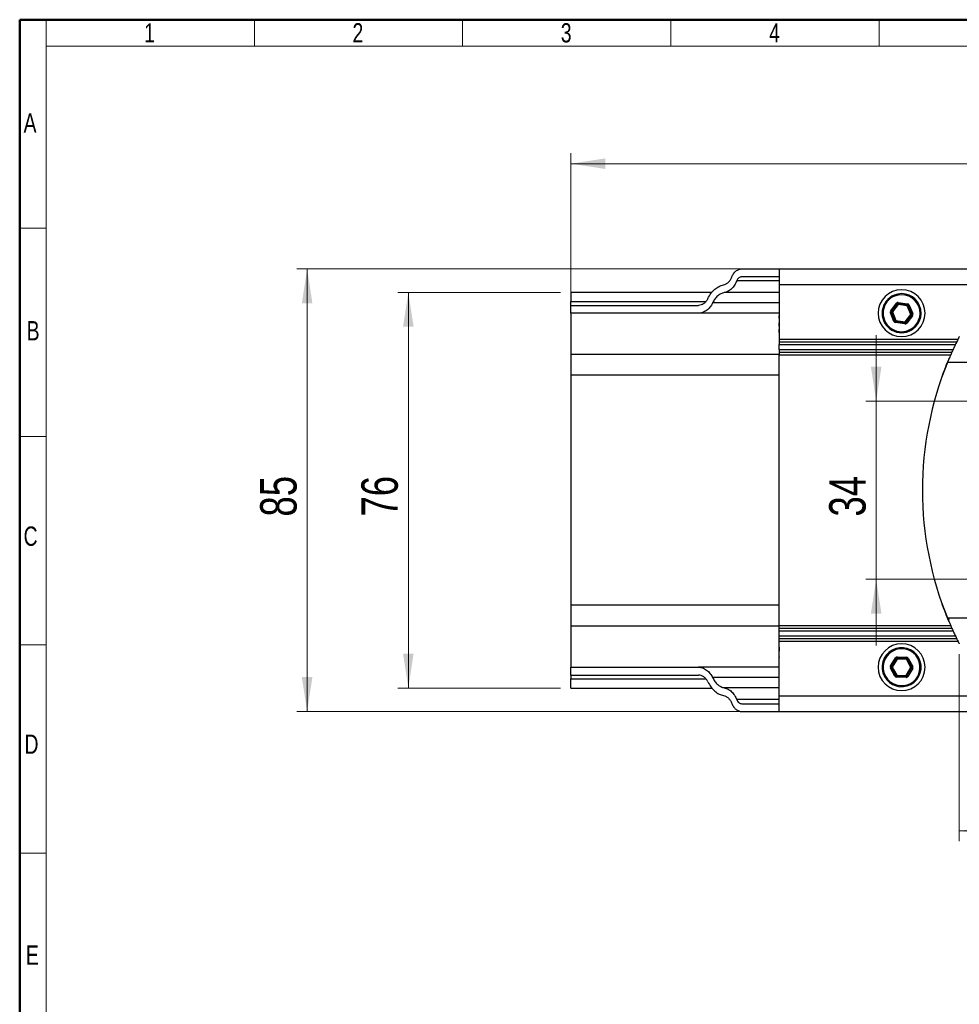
# Model space of a CAD drawing. Header units: millimetres. Extents: x 25 to 410, y 10 to 287.
# Tile 6 of 21: x 25 to 115, y 193 to 287. Entities that reach past the tile are written whole.
import ezdxf

# ---------------------------------------------------------------- set-up
doc = ezdxf.new("R2010")
doc.units = ezdxf.units.MM
doc.styles.add('SLDTEXTSTYLE0', font='TXT', dxfattribs={"width": 0.75})
doc.dimstyles.new('SLDDIMSTYLE0', dxfattribs={"dimtxt": 3.5, "dimasz": 3.302, "dimexe": 0, "dimexo": 0.0625, "dimgap": 0.875, "dimtad": 1, "dimlfac": 2, "dimrnd": 1e-09, "dimzin": 12, "dimdsep": 46, "dimtxsty": 'SLDTEXTSTYLE0', "dimsah": 1, "dimcen": 0.09, "dimadec": 0, "dimazin": 3, "dimtfac": 1, "dimtofl": 0, "dimtmove": 0, "dimatfit": 3, "dimfxl": 1, "dimfrac": 2, "dimtolj": 1, "dimtzin": 12, "dimarcsym": 0})
doc.dimstyles.new('SLDDIMSTYLE2', dxfattribs={"dimtxt": 3.5, "dimasz": 3.302, "dimexe": 0, "dimexo": 0.0625, "dimgap": 0.875, "dimtad": 1, "dimdec": 0, "dimlfac": 2, "dimrnd": 1e-09, "dimzin": 12, "dimdsep": 46, "dimtxsty": 'SLDTEXTSTYLE0', "dimsah": 1, "dimcen": 0.09, "dimadec": 0, "dimazin": 3, "dimtfac": 1, "dimtdec": 0, "dimtofl": 0, "dimtmove": 0, "dimatfit": 3, "dimfxl": 1, "dimfrac": 2, "dimtolj": 1, "dimtzin": 12, "dimarcsym": 0})
doc.dimstyles.new('SLDDIMSTYLE3', dxfattribs={"dimtxt": 3.5, "dimasz": 3.302, "dimexe": 0, "dimexo": 0.0625, "dimgap": 0.875, "dimtad": 1, "dimdec": 0, "dimlfac": 2, "dimrnd": 1e-09, "dimzin": 12, "dimdsep": 46, "dimtxsty": 'SLDTEXTSTYLE0', "dimsah": 1, "dimcen": 0.09, "dimadec": 0, "dimazin": 3, "dimtfac": 1, "dimtdec": 0, "dimtmove": 0, "dimatfit": 0, "dimfxl": 1, "dimfrac": 2, "dimtolj": 1, "dimtzin": 12, "dimarcsym": 0})

# ---------------------------------------------------------------- blocks, each defined once
blk = doc.blocks.new('_D_5')
at = {"color": 7, "linetype": 'Continuous', "lineweight": 0}
for p, q in [((78.006, 256.073), (78.006, 274.386)), ((208.006, 256.529), (208.006, 274.386)), ((78.006, 273.386), (208.006, 273.386))]:
    blk.add_line(p, q, dxfattribs=at)
at = {"color": 7, "linetype": 'Continuous', "lineweight": 18}
for points in [[(78.006, 273.386), (81.308, 272.878), (81.308, 273.894)], [(208.006, 273.386), (204.704, 273.894), (204.704, 272.878)]]:
    blk.add_solid(points, dxfattribs=at)
at = {"color": 7, "linetype": 'Continuous', "lineweight": 18, "insert": (142.676, 277.897), "char_height": 3.5, "attachment_point": 1, "style": 'SLDTEXTSTYLE0'}
blk.add_mtext('260', dxfattribs=at)
blk = doc.blocks.new('_D_7')
at = {"color": 7, "linetype": 'Continuous', "lineweight": 0}
for p, q in [((115.295, 226.28), (115.295, 208.311)), ((173.241, 226.33), (173.241, 208.311)), ((115.295, 209.311), (173.241, 209.311))]:
    blk.add_line(p, q, dxfattribs=at)
at = {"color": 7, "linetype": 'Continuous', "lineweight": 18}
for points in [[(115.295, 209.311), (118.597, 208.803), (118.597, 209.819)], [(173.241, 209.311), (169.939, 209.819), (169.939, 208.803)]]:
    blk.add_solid(points, dxfattribs=at)
at = {"color": 7, "linetype": 'Continuous', "lineweight": 18, "insert": (138.81, 213.823), "char_height": 3.5, "attachment_point": 1, "style": 'SLDTEXTSTYLE0'}
blk.add_mtext('116', dxfattribs=at)
blk = doc.blocks.new('_D_8')
at = {"color": 7, "linetype": 'Continuous', "lineweight": 0}
for p, q in [((107.316, 250.58), (107.316, 256.93)), ((119.763, 250.58), (106.316, 250.58)), ((107.316, 250.58), (107.316, 233.479)), ((119.763, 233.479), (106.316, 233.479)), ((107.316, 233.479), (107.316, 227.129))]:
    blk.add_line(p, q, dxfattribs=at)
at = {"color": 7, "linetype": 'Continuous', "lineweight": 18}
for points in [[(107.316, 250.58), (107.824, 253.882), (106.808, 253.882)], [(107.316, 233.479), (106.808, 230.177), (107.824, 230.177)]]:
    blk.add_solid(points, dxfattribs=at)
at = {"color": 7, "linetype": 'Continuous', "lineweight": 18, "insert": (102.804, 239.497), "char_height": 3.5, "attachment_point": 1, "rotation": 90, "style": 'SLDTEXTSTYLE0'}
blk.add_mtext('34', dxfattribs=at)
blk = doc.blocks.new('_D_11')
at = {"color": 7, "linetype": 'Continuous', "lineweight": 0}
for p, q in [((97.006, 263.279), (51.678, 263.279)), ((52.678, 263.279), (52.678, 220.779)), ((97.006, 220.779), (51.678, 220.779))]:
    blk.add_line(p, q, dxfattribs=at)
at = {"color": 7, "linetype": 'Continuous', "lineweight": 18}
for points in [[(52.678, 263.279), (52.17, 259.977), (53.186, 259.977)], [(52.678, 220.779), (53.186, 224.081), (52.17, 224.081)]]:
    blk.add_solid(points, dxfattribs=at)
at = {"color": 7, "linetype": 'Continuous', "lineweight": 18, "insert": (48.167, 239.497), "char_height": 3.5, "attachment_point": 1, "rotation": 90, "style": 'SLDTEXTSTYLE0'}
blk.add_mtext('85', dxfattribs=at)
blk = doc.blocks.new('_D_12')
at = {"color": 7, "linetype": 'Continuous', "lineweight": 0}
for p, q in [((77.006, 261.029), (61.395, 261.029)), ((62.395, 261.029), (62.395, 223.029)), ((77.006, 223.029), (61.395, 223.029))]:
    blk.add_line(p, q, dxfattribs=at)
at = {"color": 7, "linetype": 'Continuous', "lineweight": 18}
for points in [[(62.395, 261.029), (61.887, 257.727), (62.903, 257.727)], [(62.395, 223.029), (62.903, 226.331), (61.887, 226.331)]]:
    blk.add_solid(points, dxfattribs=at)
at = {"color": 7, "linetype": 'Continuous', "lineweight": 18, "insert": (57.883, 239.497), "char_height": 3.5, "attachment_point": 1, "rotation": 90, "style": 'SLDTEXTSTYLE0'}
blk.add_mtext('76', dxfattribs=at)

msp = doc.modelspace()

# ---------------------------------------------------------------- linework, layer by layer
at = {"color": 7, "linetype": 'Continuous', "lineweight": 50}
for p, q in [((25.0788, 10.2148), (25.0788, 287.2148)), ((25.0788, 287.2148), (410.0788, 287.2148))]:
    msp.add_line(p, q, dxfattribs=at)
at = {"color": 7, "linetype": 'Continuous', "lineweight": 18}
for p, q in [((25.11, 287.1823), (27.61, 287.1823)), ((25.11, 287.1823), (25.11, 267.1823)), ((27.61, 287.1823), (47.61, 287.1823)), ((27.61, 287.1823), (27.61, 284.6823)), ((27.61, 267.1823), (27.61, 287.1823)), ((47.61, 287.1823), (47.61, 284.6823)), ((67.61, 287.1823), (67.61, 284.6823)), ((87.61, 287.1823), (87.61, 284.6823)), ((107.61, 287.1823), (107.61, 284.6823)), ((27.61, 284.6823), (47.61, 284.6823)), ((47.61, 284.6823), (67.61, 284.6823)), ((67.61, 284.6823), (87.61, 284.6823)), ((87.61, 284.6823), (107.61, 284.6823)), ((107.61, 284.6823), (127.61, 284.6823)), ((25.11, 267.1823), (27.61, 267.1823)), ((27.61, 267.1823), (27.61, 247.1823)), ((27.61, 247.1823), (25.0788, 247.1823)), ((27.61, 247.1823), (27.61, 167.1823)), ((25.11, 227.1823), (27.61, 227.1823)), ((27.61, 207.1823), (25.0788, 207.1823))]:
    msp.add_line(p, q, dxfattribs=at)
at = {"color": 7, "linetype": 'Continuous', "lineweight": 25}
for p, q in [((94.4019, 263.2791), (98.0055, 263.2791)), ((98.0055, 263.2791), (208.0055, 263.2791)), ((98.0055, 263.2791), (98.0055, 261.7791)), ((98.0055, 262.5291), (94.4019, 262.5291)), ((91.5403, 261.0291), (78.0055, 261.0291)), ((78.0055, 261.0291), (78.0055, 260.1541)), ((98.0055, 261.7791), (208.0055, 261.7791)), ((98.0055, 261.7791), (98.0055, 256.5291)), ((78.0055, 259.7791), (78.0055, 260.1541)), ((109.0396, 260.7621), (109.0778, 260.6696)), ((109.4401, 260.0545), (109.427, 259.9554)), ((109.4401, 260.0545), (110.3272, 259.9369)), ((78.0055, 259.0291), (78.0055, 259.7791)), ((78.0055, 259.7791), (90.2638, 259.7791)), ((108.6836, 259.0704), (108.776, 259.1086)), ((108.7099, 259.2686), (109.2553, 259.9781)), ((108.7099, 259.2686), (108.7891, 259.2077)), ((108.776, 259.1086), (108.8684, 259.1468)), ((108.776, 259.1086), (109.1177, 258.2815)), ((109.3346, 259.9172), (108.7891, 259.2077)), ((108.7891, 259.2077), (108.8684, 259.1468)), ((109.4138, 259.8562), (108.8684, 259.1468)), ((108.8684, 259.1468), (109.2101, 258.3197)), ((109.2553, 259.9781), (109.3346, 259.9172)), ((109.3346, 259.9172), (109.4138, 259.8562)), ((109.427, 259.9554), (109.4138, 259.8562)), ((110.301, 259.7386), (109.4138, 259.8562)), ((110.3141, 259.8378), (109.427, 259.9554)), ((110.3141, 259.8378), (110.301, 259.7386)), ((110.301, 259.7386), (110.3934, 259.7768)), ((110.6427, 258.9115), (110.301, 259.7386)), ((110.3272, 259.9369), (110.3141, 259.8378)), ((110.4858, 259.815), (110.3934, 259.7768)), ((110.7351, 258.9497), (110.3934, 259.7768)), ((110.4858, 259.815), (110.8275, 258.9879)), ((90.2638, 259.0291), (78.0055, 259.0291)), ((78.0055, 259.0291), (78.0055, 255.0733)), ((98.0055, 259.0291), (90.2638, 259.0291)), ((97.995, 258.5366), (97.995, 258.7131)), ((98.0055, 258.5366), (97.995, 258.5366)), ((109.0253, 258.2433), (108.6836, 259.0704)), ((109.1177, 258.2815), (109.0253, 258.2433)), ((109.2101, 258.3197), (109.1177, 258.2815)), ((109.197, 258.2205), (109.1838, 258.1214)), ((109.2101, 258.3197), (109.197, 258.2205)), ((109.197, 258.2205), (110.0841, 258.1029)), ((109.2101, 258.3197), (110.0973, 258.2021)), ((110.0973, 258.2021), (110.0841, 258.1029)), ((110.0973, 258.2021), (110.6427, 258.9115)), ((110.0973, 258.2021), (110.1765, 258.1411)), ((110.1765, 258.1411), (110.722, 258.8506)), ((110.1765, 258.1411), (110.2558, 258.0802)), ((110.8012, 258.7896), (110.2558, 258.0802)), ((110.7351, 258.9497), (110.6427, 258.9115)), ((110.6427, 258.9115), (110.722, 258.8506)), ((110.722, 258.8506), (110.8012, 258.7896)), ((110.7351, 258.9497), (110.8275, 258.9879)), ((97.995, 258.0216), (97.995, 258.0285)), ((97.995, 258.0216), (98.0055, 258.0216)), ((97.995, 257.8452), (97.995, 258.0216)), ((97.995, 257.8318), (97.995, 257.6014)), ((97.995, 257.2264), (97.995, 257.4568)), ((110.071, 258.0038), (109.1838, 258.1214)), ((110.0841, 258.1029), (110.071, 258.0038)), ((110.1736, 258.0172), (110.1354, 258.1096)), ((110.4715, 257.2962), (110.4333, 257.3886)), ((97.995, 257.1255), (97.995, 257.0298)), ((98.0055, 256.5291), (98.0055, 256.2791)), ((98.0055, 256.2791), (115.0462, 256.2791)), ((98.0055, 256.2791), (98.0055, 256.0291)), ((98.0055, 255.5291), (98.0055, 256.0291)), ((98.0055, 255.5291), (98.0055, 255.2791)), ((78.0055, 255.0733), (78.0055, 253.064)), ((98.0055, 255.2791), (114.5794, 255.2791)), ((98.0055, 255.2791), (98.0055, 255.0291)), ((98.0055, 229.0291), (98.0055, 255.0291)), ((174.3585, 254.2791), (114.1526, 254.2791)), ((78.0055, 253.064), (78.0055, 230.9943)), ((78.0055, 230.9943), (78.0055, 228.985)), ((114.1526, 229.7791), (174.3585, 229.7791)), ((78.0055, 228.985), (78.0055, 225.0291)), ((98.0055, 228.7791), (98.0055, 229.0291)), ((98.0055, 228.7791), (114.5797, 228.7791)), ((98.0055, 228.5291), (98.0055, 228.7791)), ((98.0055, 228.0291), (98.0055, 228.5291)), ((98.0055, 227.7791), (98.0055, 228.0291)), ((97.995, 226.9328), (97.995, 227.0285)), ((98.0055, 227.7791), (115.0211, 227.7791)), ((98.0055, 227.5291), (98.0055, 227.7791)), ((98.0055, 222.2791), (98.0055, 227.5291)), ((97.995, 226.8318), (97.995, 226.6014)), ((97.995, 226.2264), (97.995, 226.4568)), ((97.995, 226.0366), (97.995, 226.2131)), ((97.995, 226.0366), (97.995, 226.0298)), ((98.0055, 226.0366), (97.995, 226.0366)), ((108.8562, 226.6744), (108.9042, 226.5867)), ((109.331, 226.0143), (109.3287, 225.9144)), ((109.331, 226.0143), (110.2257, 225.9934)), ((110.2257, 225.9934), (110.2233, 225.8934)), ((97.995, 225.5216), (98.0055, 225.5216)), ((97.995, 225.3452), (97.995, 225.5216)), ((108.6901, 225.1541), (109.1555, 225.9184)), ((108.6901, 225.1541), (108.7755, 225.1021)), ((108.7732, 225.0021), (108.8609, 225.0501)), ((109.2409, 225.8664), (108.7755, 225.1021)), ((108.7755, 225.1021), (108.8609, 225.0501)), ((109.3263, 225.8144), (108.8609, 225.0501)), ((108.8609, 225.0501), (109.2901, 224.2648)), ((109.1555, 225.9184), (109.2409, 225.8664)), ((109.2409, 225.8664), (109.3263, 225.8144)), ((109.3287, 225.9144), (109.3263, 225.8144)), ((110.221, 225.7935), (109.3263, 225.8144)), ((110.2233, 225.8934), (109.3287, 225.9144)), ((110.2233, 225.8934), (110.221, 225.7935)), ((110.221, 225.7935), (110.3087, 225.8414)), ((110.6502, 225.0082), (110.221, 225.7935)), ((110.3965, 225.8894), (110.3087, 225.8414)), ((110.7379, 225.0562), (110.3087, 225.8414)), ((110.3965, 225.8894), (110.8257, 225.1042)), ((110.7379, 225.0562), (110.6502, 225.0082)), ((110.7379, 225.0562), (110.8257, 225.1042)), ((78.0055, 224.2791), (78.0055, 225.0291)), ((78.0055, 225.0291), (90.2638, 225.0291)), ((78.0055, 224.2791), (90.2638, 224.2791)), ((78.0055, 224.2791), (78.0055, 223.9041)), ((98.0055, 225.0291), (90.2638, 225.0291)), ((108.6854, 224.9541), (108.7732, 225.0021)), ((109.1146, 224.1689), (108.6854, 224.9541)), ((108.7732, 225.0021), (109.2024, 224.2169)), ((109.2024, 224.2169), (109.1146, 224.1689)), ((109.2901, 224.2648), (109.2024, 224.2169)), ((109.2878, 224.1648), (109.2854, 224.0649)), ((109.2901, 224.2648), (109.2878, 224.1648)), ((109.2878, 224.1648), (110.1824, 224.1439)), ((109.2901, 224.2648), (110.1848, 224.2439)), ((110.1824, 224.1439), (110.1801, 224.044)), ((110.1848, 224.2439), (110.1824, 224.1439)), ((110.1848, 224.2439), (110.6502, 225.0082)), ((110.1848, 224.2439), (110.2702, 224.1919)), ((110.2807, 224.0684), (110.2327, 224.1562)), ((110.2702, 224.1919), (110.7356, 224.9562)), ((110.2702, 224.1919), (110.3556, 224.1399)), ((110.821, 224.9042), (110.3556, 224.1399)), ((110.6502, 225.0082), (110.7356, 224.9562)), ((110.7356, 224.9562), (110.821, 224.9042)), ((78.0055, 223.0291), (78.0055, 223.9041)), ((110.1801, 224.044), (109.2854, 224.0649)), ((110.6548, 223.3839), (110.6069, 223.4716)), ((78.0055, 223.0291), (91.5403, 223.0291)), ((98.0055, 222.2791), (208.0055, 222.2791)), ((98.0055, 220.7791), (98.0055, 222.2791)), ((94.4019, 221.5291), (98.0055, 221.5291)), ((94.4019, 220.7791), (98.0055, 220.7791)), ((98.0055, 220.7791), (208.0055, 220.7791))]:
    msp.add_line(p, q, dxfattribs=at)
at = {"color": 8, "linetype": 'Continuous', "lineweight": 25}
for p, q in [((98.0055, 262.1433), (93.9294, 262.1433)), ((98.0055, 261.0075), (92.7361, 261.0075)), ((78.0055, 260.1541), (90.9766, 260.1541)), ((98.0055, 260.0291), (91.6122, 260.0291)), ((98.0055, 256.5291), (115.1695, 256.5291)), ((98.0055, 256.0291), (114.9256, 256.0291)), ((98.0055, 255.5291), (114.6922, 255.5291)), ((98.0055, 255.0733), (78.0055, 255.0733)), ((98.0055, 255.0291), (114.4687, 255.0291)), ((98.0055, 253.064), (78.0055, 253.064)), ((98.0055, 230.9943), (78.0055, 230.9943)), ((98.0055, 228.985), (78.0055, 228.985)), ((98.0055, 229.0291), (114.4687, 229.0291)), ((98.0055, 228.5291), (114.6927, 228.5291)), ((98.0055, 228.0291), (114.9257, 228.0291)), ((98.0055, 227.5291), (115.1696, 227.5291)), ((78.0055, 223.9041), (90.9766, 223.9041)), ((98.0055, 224.0291), (91.6122, 224.0291)), ((98.0055, 223.0508), (92.7361, 223.0508)), ((98.0055, 221.915), (93.9294, 221.915))]:
    msp.add_line(p, q, dxfattribs=at)
at = {"color": 7, "linetype": 'Continuous', "lineweight": 25, "flags": 128}
for points in [[(97.995, 258.7131), (98.0053, 258.784), (98.0055, 258.7853)], [(97.995, 258.0285), (98.0053, 258.094), (98.0055, 258.0953)], [(98.0055, 257.773), (98.0053, 257.7743), (97.995, 257.8452)], [(97.995, 257.6014), (98.0053, 257.5744), (98.0055, 257.5739)], [(97.995, 257.4568), (98.0053, 257.4839), (98.0055, 257.4844)], [(98.0055, 257.1597), (98.0053, 257.1609), (97.995, 257.2264)], [(97.995, 257.0298), (98.0053, 256.9643), (98.0055, 256.963)], [(97.995, 227.0285), (98.0053, 227.094), (98.0055, 227.0953)], [(98.0055, 226.9604), (98.0053, 226.9599), (97.995, 226.9328)], [(98.0055, 226.8986), (98.0053, 226.8974), (97.995, 226.8318)], [(97.995, 226.6014), (98.0053, 226.5744), (98.0055, 226.5739)], [(97.995, 226.4568), (98.0053, 226.4839), (98.0055, 226.4844)], [(97.995, 226.2131), (98.0053, 226.284), (98.0055, 226.2853)], [(97.995, 226.0298), (98.0053, 225.9643), (98.0055, 225.963)], [(98.0055, 225.273), (98.0053, 225.2743), (97.995, 225.3452)]]:
    msp.add_lwpolyline(points, dxfattribs=at)
at = {"color": 7, "linetype": 'Continuous', "lineweight": 25}
for centre, radius, start, end in [((109.7555, 259.0291), 2.25, 90, 270), ((109.7555, 259.0291), 2.25, 270, 90), ((109.7555, 259.0291), 1.875, 112.448281, 292.448281), ((109.7555, 259.0291), 1.775, 112.448281, 292.448281), ((109.7555, 259.0291), 1.875, 292.448281, 112.448281), ((109.7555, 259.0291), 1.775, 292.448281, 112.448281), ((109.4138, 259.8562), 0.2, 82.448281, 142.448281), ((108.8684, 259.1468), 0.2, 142.448281, 202.448281), ((108.8684, 259.1468), 0.1, 142.448281, 202.448281), ((109.4138, 259.8562), 0.1, 112.448281, 142.448281), ((109.4138, 259.8562), 0.1, 82.448281, 112.448281), ((110.301, 259.7386), 0.1, 22.448281, 82.448281), ((110.301, 259.7386), 0.2, 22.448281, 82.448281), ((109.2101, 258.3197), 0.2, 202.448281, 262.448281), ((109.2101, 258.3197), 0.1, 202.448281, 262.448281), ((110.0973, 258.2021), 0.1, 292.448281, 322.448281), ((110.6427, 258.9115), 0.1, 322.448281, 22.448281), ((110.6427, 258.9115), 0.2, 322.448281, 22.448281), ((110.0973, 258.2021), 0.2, 262.448281, 292.448281), ((110.0973, 258.2021), 0.1, 262.448281, 292.448281), ((110.0973, 258.2021), 0.2, 292.448281, 322.448281), ((144.2555, 242.0291), 32.5, 157.856779, 180), ((144.2555, 242.0291), 32.5, 180, 202.143221), ((109.7555, 225.0291), 2.25, 90, 270), ((109.7555, 225.0291), 2.25, 270, 90), ((109.7555, 225.0291), 1.875, 118.660911, 298.660911), ((109.7555, 225.0291), 1.775, 118.660911, 298.660911), ((109.7555, 225.0291), 1.875, 298.660911, 118.660911), ((109.7555, 225.0291), 1.775, 298.660911, 118.660911), ((109.3263, 225.8144), 0.2, 88.660911, 148.660911), ((110.221, 225.7935), 0.2, 28.660911, 88.660911), ((108.8609, 225.0501), 0.2, 148.660911, 208.660911), ((108.8609, 225.0501), 0.1, 148.660911, 208.660911), ((109.3263, 225.8144), 0.1, 118.660911, 148.660911), ((109.3263, 225.8144), 0.1, 88.660911, 118.660911), ((110.221, 225.7935), 0.1, 28.660911, 88.660911), ((110.6502, 225.0082), 0.1, 328.660911, 28.660911), ((110.6502, 225.0082), 0.2, 328.660911, 28.660911), ((109.2901, 224.2648), 0.2, 208.660911, 268.660911), ((109.2901, 224.2648), 0.1, 208.660911, 268.660911), ((110.1848, 224.2439), 0.1, 268.660911, 298.660911), ((110.1848, 224.2439), 0.1, 298.660911, 328.660911), ((110.1848, 224.2439), 0.2, 298.660911, 328.660911), ((110.1848, 224.2439), 0.2, 268.660911, 298.660911)]:
    msp.add_arc(centre, radius, start, end, dxfattribs=at)
for points, knots in [([(93.4569, 262.5075), (93.5012, 262.6183), (93.5575, 262.7252), (93.6914, 262.9176), (93.7691, 263.0028), (93.9383, 263.141), (94.0297, 263.1938), (94.2159, 263.2628), (94.3106, 263.2791), (94.4019, 263.2791)], [0, 0, 0, 0, 0.25, 0.25, 0.5, 0.5, 0.75, 0.75, 1, 1, 1, 1]), ([(92.6614, 261.7503), (92.741, 261.7657), (92.8215, 261.7941), (92.9777, 261.8774), (93.0534, 261.9324), (93.1933, 262.0656), (93.2575, 262.1437), (93.3698, 262.316), (93.4178, 262.41), (93.4569, 262.5075)], [0, 0, 0, 0, 0.25, 0.25, 0.5, 0.5, 0.75, 0.75, 1, 1, 1, 1]), ([(93.9294, 262.1433), (93.8709, 261.9971), (93.7988, 261.856), (93.6304, 261.5976), (93.5341, 261.4804), (93.3242, 261.2806), (93.2107, 261.1981), (92.9763, 261.0731), (92.8556, 261.0307), (92.7361, 261.0075)], [0, 0, 0, 0, 0.25, 0.25, 0.5, 0.5, 0.75, 0.75, 1, 1, 1, 1]), ([(94.4019, 262.5291), (94.3106, 262.5291), (94.2124, 262.4946), (94.0855, 262.391), (94.0467, 262.3483), (93.9797, 262.2522), (93.9516, 262.1987), (93.9294, 262.1433)], [0, 0, 0, 0, 0.5, 0.5, 0.75, 0.75, 1, 1, 1, 1]), ([(91.1627, 260.4458), (91.2446, 260.6159), (91.341, 260.778), (91.5592, 261.0735), (91.6809, 261.2068), (91.9421, 261.4341), (92.0815, 261.5282), (92.3682, 261.6721), (92.5154, 261.722), (92.6614, 261.7503)], [0, 0, 0, 0, 0.25, 0.25, 0.5, 0.5, 0.75, 0.75, 1, 1, 1, 1]), ([(92.7361, 261.0075), (92.6266, 260.9863), (92.5163, 260.9489), (92.3013, 260.8409), (92.1967, 260.7704), (92.0008, 260.5999), (91.9095, 260.4999), (91.7459, 260.2783), (91.6736, 260.1567), (91.6122, 260.0291)], [0, 0, 0, 0, 0.25, 0.25, 0.5, 0.5, 0.75, 0.75, 1, 1, 1, 1]), ([(91.1627, 260.4458), (91.1155, 260.3478), (91.0585, 260.2547), (90.9272, 260.0884), (90.853, 260.0153), (90.6938, 259.8972), (90.6089, 259.8523), (90.4363, 259.7932), (90.3487, 259.7791), (90.2638, 259.7791)], [0, 0, 0, 0, 0.25, 0.25, 0.5, 0.5, 0.75, 0.75, 1, 1, 1, 1]), ([(91.6122, 260.0291), (91.5414, 259.8822), (91.4558, 259.7424), (91.2589, 259.493), (91.1477, 259.3834), (90.9088, 259.2063), (90.7814, 259.1388), (90.5225, 259.0503), (90.3912, 259.0291), (90.2638, 259.0291)], [0, 0, 0, 0, 0.25, 0.25, 0.5, 0.5, 0.75, 0.75, 1, 1, 1, 1]), ([(115.2952, 256.7787), (115.2889, 256.7664), (115.2792, 256.7477), (115.2327, 256.6556), (115.1831, 256.5565), (115.1134, 256.4169), (115.0212, 256.2288), (114.9232, 256.0249), (114.8251, 255.8174), (114.7367, 255.6269), (114.6416, 255.419), (114.554, 255.2231), (114.4767, 255.0479), (114.4113, 254.897), (114.3045, 254.6478), (114.2173, 254.4361), (114.1526, 254.2791)], [0, 0, 0, 0, 0.1226254, 0.1856143, 0.2498487, 0.3278701, 0.4111201, 0.4997551, 0.5598969, 0.6250827, 0.6832166, 0.7497324, 0.7961029, 0.8315127, 0.8750688, 1, 1, 1, 1]), ([(115.2977, 256.7791), (115.297, 256.7791), (115.2957, 256.7791), (115.2954, 256.7788), (115.2952, 256.7787)], [0, 0, 0, 0, 0.560001, 1, 1, 1, 1]), ([(113.6443, 252.9471), (113.7114, 253.1321), (113.8457, 253.5021), (114.0407, 254.0036), (114.2115, 254.4248), (114.2747, 254.5751), (114.3063, 254.6504)], [0, 0, 0, 0, 0.2497327, 0.4995187, 0.7492035, 1, 1, 1, 1]), ([(114.3063, 229.4079), (114.2747, 229.4832), (114.2115, 229.6334), (114.0407, 230.0547), (113.8457, 230.5561), (113.7114, 230.9262), (113.6443, 231.1112)], [0, 0, 0, 0, 0.25079648, 0.50048125, 0.7502673, 1, 1, 1, 1]), ([(114.1526, 229.7791), (114.1706, 229.7351), (114.21, 229.6387), (114.2749, 229.4825), (114.363, 229.2734), (114.4438, 229.0856), (114.509, 228.9372), (114.5977, 228.7367), (114.7348, 228.4333), (114.9154, 228.0488), (115.0701, 227.7284), (115.1928, 227.4822), (115.2751, 227.3184), (115.2886, 227.2924), (115.2952, 227.2796)], [0, 0, 0, 0, 0.035084, 0.0767754, 0.1250738, 0.2039521, 0.2311697, 0.2502285, 0.3750063, 0.5000984, 0.6309028, 0.7497896, 0.8771043, 1, 1, 1, 1]), ([(114.3063, 229.4079), (114.3057, 229.4095), (114.304, 229.4136), (114.2992, 229.4262), (114.286, 229.4681), (114.281, 229.5579), (114.2902, 229.6582), (114.3316, 229.7196), (114.3368, 229.7274)], [0, 0, 0, 0, 0.0172458, 0.04631, 0.1398814, 0.468246, 0.933212, 1, 1, 1, 1]), ([(115.2952, 227.2796), (115.2954, 227.2794), (115.2958, 227.2792), (115.2971, 227.2792), (115.2977, 227.2791)], [0, 0, 0, 0, 0.559999, 1, 1, 1, 1]), ([(90.2638, 225.0291), (90.3912, 225.0291), (90.5225, 225.008), (90.7814, 224.9195), (90.9088, 224.852), (91.1477, 224.6749), (91.2589, 224.5653), (91.4558, 224.3159), (91.5414, 224.1761), (91.6122, 224.0291)], [0, 0, 0, 0, 0.25, 0.25, 0.5, 0.5, 0.75, 0.75, 1, 1, 1, 1]), ([(91.1627, 223.6125), (91.1155, 223.7105), (91.0585, 223.8036), (90.9272, 223.9699), (90.853, 224.043), (90.6938, 224.1611), (90.6089, 224.206), (90.4363, 224.2651), (90.3487, 224.2791), (90.2638, 224.2791)], [0, 0, 0, 0, 0.25, 0.25, 0.5, 0.5, 0.75, 0.75, 1, 1, 1, 1]), ([(91.1627, 223.6125), (91.2446, 223.4424), (91.341, 223.2802), (91.5592, 222.9848), (91.6809, 222.8515), (91.9421, 222.6241), (92.0815, 222.5301), (92.3682, 222.3862), (92.5154, 222.3363), (92.6614, 222.308)], [0, 0, 0, 0, 0.25, 0.25, 0.5, 0.5, 0.75, 0.75, 1, 1, 1, 1]), ([(91.6122, 224.0291), (91.6736, 223.9016), (91.7459, 223.78), (91.9095, 223.5584), (92.0008, 223.4584), (92.1967, 223.2879), (92.3013, 223.2174), (92.5163, 223.1094), (92.6266, 223.072), (92.7361, 223.0508)], [0, 0, 0, 0, 0.25, 0.25, 0.5, 0.5, 0.75, 0.75, 1, 1, 1, 1]), ([(92.6614, 222.308), (92.741, 222.2926), (92.8215, 222.2642), (92.9777, 222.1809), (93.0534, 222.1259), (93.1933, 221.9927), (93.2575, 221.9146), (93.3698, 221.7423), (93.4178, 221.6483), (93.4569, 221.5508)], [0, 0, 0, 0, 0.25, 0.25, 0.5, 0.5, 0.75, 0.75, 1, 1, 1, 1]), ([(92.7361, 223.0508), (92.8556, 223.0276), (92.9763, 222.9851), (93.2107, 222.8602), (93.3242, 222.7777), (93.5341, 222.5779), (93.6304, 222.4607), (93.7988, 222.2023), (93.8709, 222.0612), (93.9294, 221.915)], [0, 0, 0, 0, 0.25, 0.25, 0.5, 0.5, 0.75, 0.75, 1, 1, 1, 1]), ([(93.4569, 221.5508), (93.5012, 221.4399), (93.5575, 221.3331), (93.6914, 221.1407), (93.7691, 221.0554), (93.9383, 220.9173), (94.0297, 220.8645), (94.2159, 220.7955), (94.3106, 220.7791), (94.4019, 220.7791)], [0, 0, 0, 0, 0.25, 0.25, 0.5, 0.5, 0.75, 0.75, 1, 1, 1, 1]), ([(93.9294, 221.915), (93.9516, 221.8595), (93.9797, 221.8061), (94.0467, 221.7099), (94.0855, 221.6673), (94.2124, 221.5637), (94.3106, 221.5291), (94.4019, 221.5291)], [0, 0, 0, 0, 0.25, 0.25, 0.5, 0.5, 1, 1, 1, 1])]:
    msp.add_open_spline(points, degree=3, knots=knots, dxfattribs=at)

# ---------------------------------------------------------------- texts
at = {"color": 7, "linetype": 'Continuous', "lineweight": 0, "char_height": 1.8521, "attachment_point": 1, "style": 'SLDTEXTSTYLE0'}
for s, insert in [('1', (37.0349, 286.8809)), ('2', (57.0349, 286.8809)), ('3', (77.0349, 286.8809)), ('4', (97.0349, 286.8809)), ('A', (25.454, 278.2235)), ('B', (25.749, 258.2698)), ('C', (25.454, 238.5423)), ('D', (25.5432, 218.5651)), ('E', (25.6733, 198.3137))]:
    msp.add_mtext(s, dxfattribs=dict(at, insert=insert))

# ---------------------------------------------------------------- dimensions: what is measured, and where the dimension line sits
at = {"color": 7, "linetype": 'Continuous', "lineweight": 18}
for base, p1, p2, dimstyle, picture, middle in [((208.0055, 273.3856), (78.0055, 255.0733), (208.0055, 255.5291), 'SLDDIMSTYLE0', '_D_5', (146.5555, 273.3856)), ((173.2413, 209.3108), (115.2952, 227.2796), (173.2413, 227.3297), 'SLDDIMSTYLE2', '_D_7', (142.6893, 209.3108))]:
    dim = msp.add_linear_dim(base=base, p1=p1, p2=p2, dimstyle=dimstyle, dxfattribs=at)
    dim.commit()
    dim.dimension.update_dxf_attribs({"geometry": picture, "text_midpoint": middle, "dimtype": 160})
for base, p1, p2, dimstyle, picture, middle in [((52.6784, 220.7791), (98.0055, 263.2791), (98.0055, 220.7791), 'SLDDIMSTYLE0', '_D_11', (52.6784, 242.083)), ((62.3946, 223.0291), (78.0055, 261.0291), (78.0055, 223.0291), 'SLDDIMSTYLE0', '_D_12', (62.3946, 242.083)), ((107.3161, 233.4786), (120.7632, 250.5796), (120.7632, 233.4786), 'SLDDIMSTYLE3', '_D_8', (107.3161, 242.083))]:
    dim = msp.add_linear_dim(base=base, p1=p1, p2=p2, angle=90, dimstyle=dimstyle, dxfattribs=at)
    dim.commit()
    dim.dimension.update_dxf_attribs({"geometry": picture, "text_midpoint": middle, "dimtype": 160})

doc.saveas('drawing.dxf')
